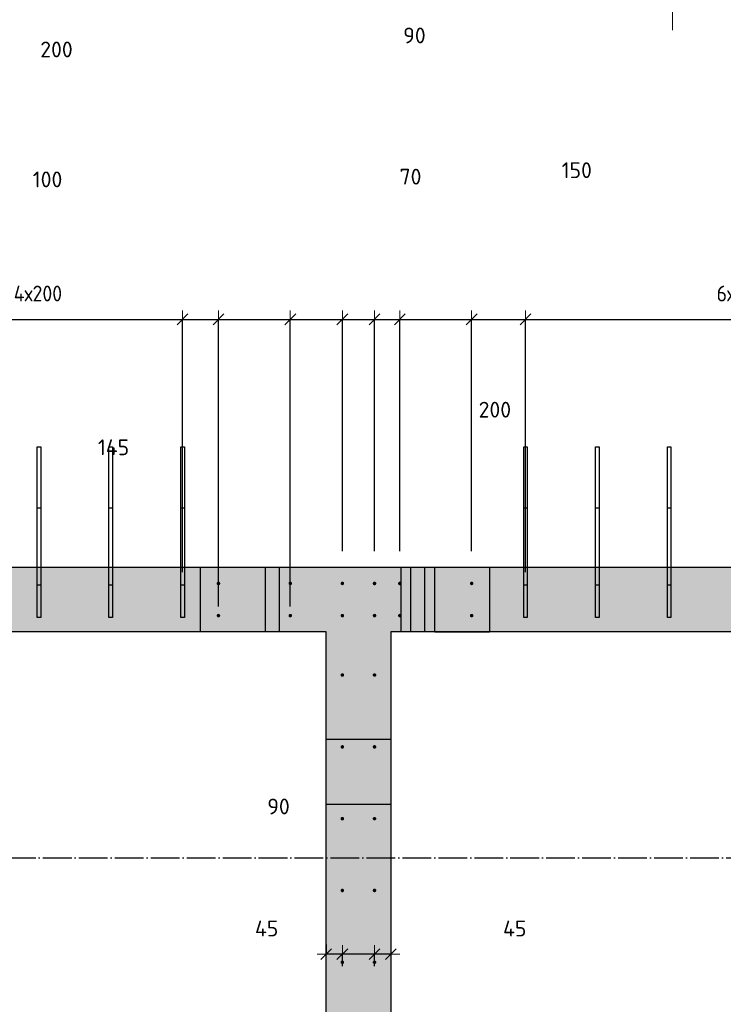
# Model space of a CAD drawing. Header units: millimetres. Extents: x -17997 to 37135, y 45383 to 72408.
# Tile 26 of 67: x 9247 to 11206, y 56853 to 59595. Entities that reach past the tile are written whole.
import ezdxf

# ---------------------------------------------------------------- set-up
doc = ezdxf.new("R2010")
doc.units = ezdxf.units.MM
doc.header["$PDMODE"] = 65
for name, pattern in [('______11', [100, 80, -10, 0, -10]), ('______5', [220, 160, -20, 20, -20]), ('________', [0])]:
    doc.linetypes.add(name, pattern=pattern)
for name, color, linetype, lineweight in [('Арм.стержн. вертикальными 1', 22, 'Continuous', 35), ('Обозначение разреза_ общее', 7, 'Continuous', 25), ('Размерная линия_ общее', 7, 'Continuous', 13)]:
    doc.layers.add(name, color=color, linetype=linetype, lineweight=lineweight)
doc.layers.add('Осевая линия_ общее', color=7, linetype='______5', lineweight=13, true_color=0xa0a0a0)
doc.styles.add('ISOCPEUR', font='ISOCPEUR')
doc.dimstyles.new('DIMSTYLE_11', dxfattribs={"dimtxt": 44, "dimasz": 50, "dimexe": 0, "dimexo": 0, "dimgap": 22, "dimtad": 2, "dimdec": 0, "dimrnd": 5, "dimzin": 12, "dimdsep": 46, "dimtxsty": 'ISOCPEUR', "dimblk1": 'ALL_ML_STRICH', "dimblk2": 'ALL_ML_STRICH', "dimsah": 1, "dimcen": 0, "dimclrd": 7, "dimclre": 256, "dimclrt": 7, "dimadec": 0, "dimazin": 0, "dimtfac": 1, "dimtdec": 0, "dimtix": 1, "dimtmove": 2, "dimatfit": 3, "dimfxl": 0, "dimtvp": 1.2, "dimtzin": 0, "dimlwd": 0, "dimlwe": -3, "dimarcsym": 0})
doc.dimstyles.new('DIMSTYLE_3', dxfattribs={"dimtxt": 44, "dimasz": 50, "dimexe": 0, "dimexo": 0, "dimgap": 22, "dimtad": 2, "dimdec": 0, "dimrnd": 5, "dimzin": 12, "dimdsep": 46, "dimtxsty": 'ISOCPEUR', "dimblk1": 'ALL_ML_STRICH', "dimblk2": 'ALL_ML_STRICH', "dimsah": 1, "dimcen": 0, "dimclrd": 7, "dimclre": 256, "dimclrt": 7, "dimadec": 0, "dimazin": 0, "dimtfac": 1, "dimtdec": 0, "dimtix": 1, "dimtmove": 2, "dimatfit": 3, "dimfxl": 0, "dimtzin": 0, "dimlwd": 0, "dimlwe": -3, "dimarcsym": 0})
doc.dimstyles.new('DIMSTYLE_9', dxfattribs={"dimtxt": 44, "dimasz": 50, "dimexe": 0, "dimexo": 0, "dimgap": 22, "dimtad": 0, "dimdec": 0, "dimrnd": 5, "dimzin": 12, "dimdsep": 46, "dimtxsty": 'ISOCPEUR', "dimblk1": 'ALL_ML_STRICH', "dimblk2": 'ALL_ML_STRICH', "dimsah": 1, "dimcen": 0, "dimclrd": 7, "dimclre": 256, "dimclrt": 7, "dimadec": 0, "dimazin": 0, "dimtfac": 1, "dimtdec": 0, "dimtix": 1, "dimtmove": 2, "dimatfit": 3, "dimfxl": 0, "dimtzin": 0, "dimlwd": 0, "dimlwe": -3, "dimarcsym": 0})

# ---------------------------------------------------------------- blocks, each defined once
blk = doc.blocks.new('ALL_ML_STRICH')
at = {"color": 0, "linetype": 'ByBlock', "lineweight": -2}
for p, q in [((-1, 0), (0.5, 0)), ((-0.3, -0.3), (0.3, 0.3)), ((0, -0.5), (0, 0.5))]:
    blk.add_line(p, q, dxfattribs=at)
blk = doc.blocks.new('*D260')
at = {"layer": 'DEFPOINTS', "color": 7, "linetype": 'Continuous', "lineweight": 13, "transparency": 33554687}
for p in [(10280, 57038.9), (10280, 56992.1), (10234.5, 56938.4)]:
    blk.add_point(p, dxfattribs=at)
at = {"layer": 'Размерная линия_ общее', "color": 253, "linetype": 'Continuous', "lineweight": -2, "true_color": 0xa0a0a0, "transparency": 33554687}
for p, q in [((10280, 57018.9), (10280, 56992.1)), ((10234.5, 56958.4), (10234.5, 56992.1))]:
    blk.add_line(p, q, dxfattribs=at)
at = {"layer": 'Размерная линия_ общее', "color": 7, "linetype": 'Continuous', "lineweight": -2, "transparency": 33554687}
blk.add_line((10280, 56992.1), (10234.5, 56992.1), dxfattribs=at)
at = {"layer": 'Размерная линия_ общее', "color": 7, "linetype": 'Continuous', "lineweight": 13, "transparency": 33554687, "xscale": 50, "yscale": 50, "zscale": 50}
for p, rotation in [((10234.5, 56992.1), 180), ((10280, 56992.1), 360)]:
    blk.add_blockref('ALL_ML_STRICH', p, dxfattribs=dict(at, rotation=rotation))
at = {"layer": 'Размерная линия_ общее', "color": 7, "linetype": 'Continuous', "lineweight": 13, "transparency": 33554687, "insert": (10624.9, 57063.5), "char_height": 44, "width": 88, "attachment_point": 5, "style": 'ISOCPEUR'}
blk.add_mtext('\\A1;{45}', dxfattribs=at)
blk = doc.blocks.new('*D261')
at = {"layer": 'DEFPOINTS', "color": 7, "linetype": 'Continuous', "lineweight": 13, "transparency": 33554687}
for p in [(10234.5, 56992.1), (10145, 56938.4), (10234.5, 56938.4)]:
    blk.add_point(p, dxfattribs=at)
at = {"layer": 'Размерная линия_ общее', "color": 253, "linetype": 'Continuous', "lineweight": -2, "true_color": 0xa0a0a0, "transparency": 33554687}
for p, q in [((10145, 56958.4), (10145, 56992.1)), ((10234.5, 56958.4), (10234.5, 56992.1))]:
    blk.add_line(p, q, dxfattribs=at)
at = {"layer": 'Размерная линия_ общее', "color": 7, "linetype": 'Continuous', "lineweight": -2, "transparency": 33554687}
blk.add_line((10234.5, 56992.1), (10145, 56992.1), dxfattribs=at)
at = {"layer": 'Размерная линия_ общее', "color": 7, "linetype": 'Continuous', "lineweight": 13, "transparency": 33554687, "xscale": 50, "yscale": 50, "zscale": 50}
for p, rotation in [((10145, 56992.1), 180), ((10234.5, 56992.1), 360)]:
    blk.add_blockref('ALL_ML_STRICH', p, dxfattribs=dict(at, rotation=rotation))
at = {"layer": 'Размерная линия_ общее', "color": 7, "linetype": 'Continuous', "lineweight": 13, "transparency": 33554687, "insert": (9967.2, 57403.4), "char_height": 44, "width": 88, "attachment_point": 5, "style": 'ISOCPEUR'}
blk.add_mtext('\\A1;{90}', dxfattribs=at)
blk = doc.blocks.new('*D262')
at = {"layer": 'DEFPOINTS', "color": 7, "linetype": 'Continuous', "lineweight": 13, "transparency": 33554687}
for p in [(10100, 57038.9), (10145, 56992.1), (10145, 56938.4)]:
    blk.add_point(p, dxfattribs=at)
at = {"layer": 'Размерная линия_ общее', "color": 253, "linetype": 'Continuous', "lineweight": -2, "true_color": 0xa0a0a0, "transparency": 33554687}
for p, q in [((10100, 57018.9), (10100, 56992.1)), ((10145, 56958.4), (10145, 56992.1))]:
    blk.add_line(p, q, dxfattribs=at)
at = {"layer": 'Размерная линия_ общее', "color": 7, "linetype": 'Continuous', "lineweight": -2, "transparency": 33554687}
blk.add_line((10145, 56992.1), (10100, 56992.1), dxfattribs=at)
at = {"layer": 'Размерная линия_ общее', "color": 7, "linetype": 'Continuous', "lineweight": 13, "transparency": 33554687, "xscale": 50, "yscale": 50, "zscale": 50}
for p, rotation in [((10100, 56992.1), 180), ((10145, 56992.1), 360)]:
    blk.add_blockref('ALL_ML_STRICH', p, dxfattribs=dict(at, rotation=rotation))
at = {"layer": 'Размерная линия_ общее', "color": 7, "linetype": 'Continuous', "lineweight": 13, "transparency": 33554687, "insert": (9934.2, 57063.7), "char_height": 44, "width": 88, "attachment_point": 5, "style": 'ISOCPEUR'}
blk.add_mtext('\\A1;{45}', dxfattribs=at)
blk = doc.blocks.new('*D280')
at = {"layer": 'DEFPOINTS', "color": 7, "linetype": 'Continuous', "lineweight": 13, "transparency": 33554687}
for p in [(8900, 58760), (8900, 57956.3), (9700, 57956.3)]:
    blk.add_point(p, dxfattribs=at)
at = {"layer": 'Размерная линия_ общее', "color": 253, "linetype": 'Continuous', "lineweight": -2, "true_color": 0xa0a0a0, "transparency": 33554687}
for p, q in [((8900, 58056.3), (8900, 58760)), ((9700, 58056.3), (9700, 58760))]:
    blk.add_line(p, q, dxfattribs=at)
at = {"layer": 'Размерная линия_ общее', "color": 7, "linetype": 'Continuous', "lineweight": -2, "transparency": 33554687}
blk.add_line((8900, 58760), (9700, 58760), dxfattribs=at)
at = {"layer": 'Размерная линия_ общее', "color": 7, "linetype": 'Continuous', "lineweight": 13, "transparency": 33554687, "xscale": 50, "yscale": 50, "zscale": 50, "rotation": 180}
blk.add_blockref('ALL_ML_STRICH', (8900, 58760), dxfattribs=at)
at = {"layer": 'Размерная линия_ общее', "color": 7, "linetype": 'Continuous', "lineweight": 13, "transparency": 33554687, "xscale": 50, "yscale": 50, "zscale": 50}
blk.add_blockref('ALL_ML_STRICH', (9700, 58760), dxfattribs=at)
at = {"layer": 'Размерная линия_ общее', "color": 7, "linetype": 'Continuous', "lineweight": 13, "transparency": 33554687, "insert": (9230, 58854), "char_height": 44, "width": 2.2, "attachment_point": 1, "line_spacing_factor": 0.60241, "style": 'ISOCPEUR'}
blk.add_mtext('\\W0.91;4х200', dxfattribs=at)
blk = doc.blocks.new('*D281')
at = {"layer": 'DEFPOINTS', "color": 7, "linetype": 'Continuous', "lineweight": 13, "transparency": 33554687}
for p in [(9700, 58760), (9700, 57956.3), (9800, 57860.8)]:
    blk.add_point(p, dxfattribs=at)
at = {"layer": 'Размерная линия_ общее', "color": 253, "linetype": 'Continuous', "lineweight": -2, "true_color": 0xa0a0a0, "transparency": 33554687}
for p, q in [((9700, 58056.3), (9700, 58760)), ((9800, 57960.8), (9800, 58760))]:
    blk.add_line(p, q, dxfattribs=at)
at = {"layer": 'Размерная линия_ общее', "color": 7, "linetype": 'Continuous', "lineweight": -2, "transparency": 33554687}
blk.add_line((9700, 58760), (9800, 58760), dxfattribs=at)
at = {"layer": 'Размерная линия_ общее', "color": 7, "linetype": 'Continuous', "lineweight": 13, "transparency": 33554687, "xscale": 50, "yscale": 50, "zscale": 50, "rotation": 180}
blk.add_blockref('ALL_ML_STRICH', (9700, 58760), dxfattribs=at)
at = {"layer": 'Размерная линия_ общее', "color": 7, "linetype": 'Continuous', "lineweight": 13, "transparency": 33554687, "xscale": 50, "yscale": 50, "zscale": 50}
blk.add_blockref('ALL_ML_STRICH', (9800, 58760), dxfattribs=at)
at = {"layer": 'Размерная линия_ общее', "color": 7, "linetype": 'Continuous', "lineweight": 13, "transparency": 33554687, "insert": (9324.1, 59149.7), "char_height": 44, "width": 132, "attachment_point": 5, "style": 'ISOCPEUR'}
blk.add_mtext('\\A1;{100}', dxfattribs=at)
blk = doc.blocks.new('*D282')
at = {"layer": 'DEFPOINTS', "color": 7, "linetype": 'Continuous', "lineweight": 13, "transparency": 33554687}
for p in [(9800, 58760), (9800, 57860.8), (10000, 57860.8)]:
    blk.add_point(p, dxfattribs=at)
at = {"layer": 'Размерная линия_ общее', "color": 253, "linetype": 'Continuous', "lineweight": -2, "true_color": 0xa0a0a0, "transparency": 33554687}
for p, q in [((9800, 57960.8), (9800, 58760)), ((10000, 57960.8), (10000, 58760))]:
    blk.add_line(p, q, dxfattribs=at)
at = {"layer": 'Размерная линия_ общее', "color": 7, "linetype": 'Continuous', "lineweight": -2, "transparency": 33554687}
blk.add_line((9800, 58760), (10000, 58760), dxfattribs=at)
at = {"layer": 'Размерная линия_ общее', "color": 7, "linetype": 'Continuous', "lineweight": 13, "transparency": 33554687, "xscale": 50, "yscale": 50, "zscale": 50, "rotation": 180}
blk.add_blockref('ALL_ML_STRICH', (9800, 58760), dxfattribs=at)
at = {"layer": 'Размерная линия_ общее', "color": 7, "linetype": 'Continuous', "lineweight": 13, "transparency": 33554687, "xscale": 50, "yscale": 50, "zscale": 50}
blk.add_blockref('ALL_ML_STRICH', (10000, 58760), dxfattribs=at)
at = {"layer": 'Размерная линия_ общее', "color": 7, "linetype": 'Continuous', "lineweight": 13, "transparency": 33554687, "insert": (9349, 59511.6), "char_height": 44, "width": 132, "attachment_point": 5, "style": 'ISOCPEUR'}
blk.add_mtext('\\A1;{200}', dxfattribs=at)
blk = doc.blocks.new('*D283')
at = {"layer": 'DEFPOINTS', "color": 7, "linetype": 'Continuous', "lineweight": 13, "transparency": 33554687}
for p in [(10000, 58760), (10145, 58014.5), (10000, 57860.8)]:
    blk.add_point(p, dxfattribs=at)
at = {"layer": 'Размерная линия_ общее', "color": 253, "linetype": 'Continuous', "lineweight": -2, "true_color": 0xa0a0a0, "transparency": 33554687}
for p, q in [((10000, 57960.8), (10000, 58760)), ((10145, 58114.5), (10145, 58760))]:
    blk.add_line(p, q, dxfattribs=at)
at = {"layer": 'Размерная линия_ общее', "color": 7, "linetype": 'Continuous', "lineweight": -2, "transparency": 33554687}
blk.add_line((10000, 58760), (10145, 58760), dxfattribs=at)
at = {"layer": 'Размерная линия_ общее', "color": 7, "linetype": 'Continuous', "lineweight": 13, "transparency": 33554687, "xscale": 50, "yscale": 50, "zscale": 50, "rotation": 180}
blk.add_blockref('ALL_ML_STRICH', (10000, 58760), dxfattribs=at)
at = {"layer": 'Размерная линия_ общее', "color": 7, "linetype": 'Continuous', "lineweight": 13, "transparency": 33554687, "xscale": 50, "yscale": 50, "zscale": 50}
blk.add_blockref('ALL_ML_STRICH', (10145, 58760), dxfattribs=at)
at = {"layer": 'Размерная линия_ общее', "color": 7, "linetype": 'Continuous', "lineweight": 13, "transparency": 33554687, "insert": (9507.8, 58403.7), "char_height": 44, "width": 132, "attachment_point": 5, "style": 'ISOCPEUR'}
blk.add_mtext('\\A1;{145}', dxfattribs=at)
blk = doc.blocks.new('*D284')
at = {"layer": 'DEFPOINTS', "color": 7, "linetype": 'Continuous', "lineweight": 13, "transparency": 33554687}
for p in [(10145, 58760), (10145, 58014.5), (10234.5, 58014.5)]:
    blk.add_point(p, dxfattribs=at)
at = {"layer": 'Размерная линия_ общее', "color": 253, "linetype": 'Continuous', "lineweight": -2, "true_color": 0xa0a0a0, "transparency": 33554687}
for p, q in [((10145, 58114.5), (10145, 58760)), ((10234.5, 58114.5), (10234.5, 58760))]:
    blk.add_line(p, q, dxfattribs=at)
at = {"layer": 'Размерная линия_ общее', "color": 7, "linetype": 'Continuous', "lineweight": -2, "transparency": 33554687}
blk.add_line((10145, 58760), (10234.5, 58760), dxfattribs=at)
at = {"layer": 'Размерная линия_ общее', "color": 7, "linetype": 'Continuous', "lineweight": 13, "transparency": 33554687, "xscale": 50, "yscale": 50, "zscale": 50, "rotation": 180}
blk.add_blockref('ALL_ML_STRICH', (10145, 58760), dxfattribs=at)
at = {"layer": 'Размерная линия_ общее', "color": 7, "linetype": 'Continuous', "lineweight": 13, "transparency": 33554687, "xscale": 50, "yscale": 50, "zscale": 50}
blk.add_blockref('ALL_ML_STRICH', (10234.5, 58760), dxfattribs=at)
at = {"layer": 'Размерная линия_ общее', "color": 7, "linetype": 'Continuous', "lineweight": 13, "transparency": 33554687, "insert": (10345.7, 59550.6), "char_height": 44, "width": 88, "attachment_point": 5, "style": 'ISOCPEUR'}
blk.add_mtext('\\A1;{90}', dxfattribs=at)
blk = doc.blocks.new('*D285')
at = {"layer": 'DEFPOINTS', "color": 7, "linetype": 'Continuous', "lineweight": 13, "transparency": 33554687}
for p in [(10234.5, 58760), (10234.5, 58014.5), (10305, 58014.5)]:
    blk.add_point(p, dxfattribs=at)
at = {"layer": 'Размерная линия_ общее', "color": 253, "linetype": 'Continuous', "lineweight": -2, "true_color": 0xa0a0a0, "transparency": 33554687}
for p, q in [((10234.5, 58114.5), (10234.5, 58760)), ((10305, 58114.5), (10305, 58760))]:
    blk.add_line(p, q, dxfattribs=at)
at = {"layer": 'Размерная линия_ общее', "color": 7, "linetype": 'Continuous', "lineweight": -2, "transparency": 33554687}
blk.add_line((10234.5, 58760), (10305, 58760), dxfattribs=at)
at = {"layer": 'Размерная линия_ общее', "color": 7, "linetype": 'Continuous', "lineweight": 13, "transparency": 33554687, "xscale": 50, "yscale": 50, "zscale": 50, "rotation": 180}
blk.add_blockref('ALL_ML_STRICH', (10234.5, 58760), dxfattribs=at)
at = {"layer": 'Размерная линия_ общее', "color": 7, "linetype": 'Continuous', "lineweight": 13, "transparency": 33554687, "xscale": 50, "yscale": 50, "zscale": 50}
blk.add_blockref('ALL_ML_STRICH', (10305, 58760), dxfattribs=at)
at = {"layer": 'Размерная линия_ общее', "color": 7, "linetype": 'Continuous', "lineweight": 13, "transparency": 33554687, "insert": (10334.7, 59157.4), "char_height": 44, "width": 88, "attachment_point": 5, "style": 'ISOCPEUR'}
blk.add_mtext('\\A1;{70}', dxfattribs=at)
blk = doc.blocks.new('*D286')
at = {"layer": 'DEFPOINTS', "color": 7, "linetype": 'Continuous', "lineweight": 13, "transparency": 33554687}
for p in [(10305, 58760), (10305, 58014.5), (10505, 58014.5)]:
    blk.add_point(p, dxfattribs=at)
at = {"layer": 'Размерная линия_ общее', "color": 253, "linetype": 'Continuous', "lineweight": -2, "true_color": 0xa0a0a0, "transparency": 33554687}
for p, q in [((10305, 58114.5), (10305, 58760)), ((10505, 58114.5), (10505, 58760))]:
    blk.add_line(p, q, dxfattribs=at)
at = {"layer": 'Размерная линия_ общее', "color": 7, "linetype": 'Continuous', "lineweight": -2, "transparency": 33554687}
blk.add_line((10305, 58760), (10505, 58760), dxfattribs=at)
at = {"layer": 'Размерная линия_ общее', "color": 7, "linetype": 'Continuous', "lineweight": 13, "transparency": 33554687, "xscale": 50, "yscale": 50, "zscale": 50, "rotation": 180}
blk.add_blockref('ALL_ML_STRICH', (10305, 58760), dxfattribs=at)
at = {"layer": 'Размерная линия_ общее', "color": 7, "linetype": 'Continuous', "lineweight": 13, "transparency": 33554687, "xscale": 50, "yscale": 50, "zscale": 50}
blk.add_blockref('ALL_ML_STRICH', (10505, 58760), dxfattribs=at)
at = {"layer": 'Размерная линия_ общее', "color": 7, "linetype": 'Continuous', "lineweight": 13, "transparency": 33554687, "insert": (10569.6, 58508.5), "char_height": 44, "width": 132, "attachment_point": 5, "style": 'ISOCPEUR'}
blk.add_mtext('\\A1;{200}', dxfattribs=at)
blk = doc.blocks.new('*D287')
at = {"layer": 'DEFPOINTS', "color": 7, "linetype": 'Continuous', "lineweight": 13, "transparency": 33554687}
for p in [(10505, 58760), (10505, 58014.5), (10655, 57956.3)]:
    blk.add_point(p, dxfattribs=at)
at = {"layer": 'Размерная линия_ общее', "color": 253, "linetype": 'Continuous', "lineweight": -2, "true_color": 0xa0a0a0, "transparency": 33554687}
for p, q in [((10505, 58114.5), (10505, 58760)), ((10655, 58056.3), (10655, 58760))]:
    blk.add_line(p, q, dxfattribs=at)
at = {"layer": 'Размерная линия_ общее', "color": 7, "linetype": 'Continuous', "lineweight": -2, "transparency": 33554687}
blk.add_line((10505, 58760), (10655, 58760), dxfattribs=at)
at = {"layer": 'Размерная линия_ общее', "color": 7, "linetype": 'Continuous', "lineweight": 13, "transparency": 33554687, "xscale": 50, "yscale": 50, "zscale": 50, "rotation": 180}
blk.add_blockref('ALL_ML_STRICH', (10505, 58760), dxfattribs=at)
at = {"layer": 'Размерная линия_ общее', "color": 7, "linetype": 'Continuous', "lineweight": 13, "transparency": 33554687, "xscale": 50, "yscale": 50, "zscale": 50}
blk.add_blockref('ALL_ML_STRICH', (10655, 58760), dxfattribs=at)
at = {"layer": 'Размерная линия_ общее', "color": 7, "linetype": 'Continuous', "lineweight": 13, "transparency": 33554687, "insert": (10797.6, 59175.4), "char_height": 44, "width": 132, "attachment_point": 5, "style": 'ISOCPEUR'}
blk.add_mtext('\\A1;{150}', dxfattribs=at)
blk = doc.blocks.new('*D288')
at = {"layer": 'DEFPOINTS', "color": 7, "linetype": 'Continuous', "lineweight": 13, "transparency": 33554687}
for p in [(10655, 58760), (10655, 57956.3), (11855, 57956.3)]:
    blk.add_point(p, dxfattribs=at)
at = {"layer": 'Размерная линия_ общее', "color": 253, "linetype": 'Continuous', "lineweight": -2, "true_color": 0xa0a0a0, "transparency": 33554687}
for p, q in [((10655, 58056.3), (10655, 58760)), ((11855, 58056.3), (11855, 58760))]:
    blk.add_line(p, q, dxfattribs=at)
at = {"layer": 'Размерная линия_ общее', "color": 7, "linetype": 'Continuous', "lineweight": -2, "transparency": 33554687}
blk.add_line((10655, 58760), (11855, 58760), dxfattribs=at)
at = {"layer": 'Размерная линия_ общее', "color": 7, "linetype": 'Continuous', "lineweight": 13, "transparency": 33554687, "xscale": 50, "yscale": 50, "zscale": 50, "rotation": 180}
blk.add_blockref('ALL_ML_STRICH', (10655, 58760), dxfattribs=at)
at = {"layer": 'Размерная линия_ общее', "color": 7, "linetype": 'Continuous', "lineweight": 13, "transparency": 33554687, "xscale": 50, "yscale": 50, "zscale": 50}
blk.add_blockref('ALL_ML_STRICH', (11855, 58760), dxfattribs=at)
at = {"layer": 'Размерная линия_ общее', "color": 7, "linetype": 'Continuous', "lineweight": 13, "transparency": 33554687, "insert": (11187, 58854), "char_height": 44, "width": 2.2, "attachment_point": 1, "line_spacing_factor": 0.60241, "style": 'ISOCPEUR'}
blk.add_mtext('\\W0.91;6х200', dxfattribs=at)
blk = doc.blocks.new('СЛОЖНЫЙ_ОБЪЕКТ_1')
at = {"layer": 'Осевая линия_ общее', "color": 253, "linetype": '______11', "lineweight": -3, "true_color": 0xa0a0a0, "transparency": 33554687}
blk.add_line((-2000, 57260), (14790, 57260), dxfattribs=at)

msp = doc.modelspace()

# ---------------------------------------------------------------- hatches: boundary and pattern name
at = {"linetype": 'Continuous', "lineweight": 13, "transparency": 33554687}
for points in [[(8500, 58070), (8500, 57890), (13120, 57890), (13120, 58070)], [(10100, 56140), (10280, 56140), (10280, 57890), (10100, 57890)]]:
    msp.add_hatch(color=7, dxfattribs=at).paths.add_polyline_path(points)
at = {"layer": 'Арм.стержн. вертикальными 1', "linetype": 'Continuous', "lineweight": 50, "transparency": 33554687}
for points in [[(9805, 58024.5), (9804.6, 58026.4), (9803.5, 58028.1), (9801.9, 58029.2), (9800, 58029.5), (9798.1, 58029.2), (9796.5, 58028.1), (9795.4, 58026.4), (9795, 58024.5), (9795.4, 58022.6), (9796.5, 58021), (9798.1, 58019.9), (9800, 58019.5), (9801.9, 58019.9), (9803.5, 58021), (9804.6, 58022.6)], [(10005, 58024.5), (10004.6, 58026.4), (10003.5, 58028.1), (10001.9, 58029.2), (10000, 58029.5), (9998.1, 58029.2), (9996.5, 58028.1), (9995.4, 58026.4), (9995, 58024.5), (9995.4, 58022.6), (9996.5, 58021), (9998.1, 58019.9), (10000, 58019.5), (10001.9, 58019.9), (10003.5, 58021), (10004.6, 58022.6)], [(10150, 58024.5), (10149.6, 58026.4), (10148.5, 58028.1), (10146.9, 58029.2), (10145, 58029.5), (10143.1, 58029.2), (10141.4, 58028.1), (10140.4, 58026.4), (10140, 58024.5), (10140.4, 58022.6), (10141.4, 58021), (10143.1, 58019.9), (10145, 58019.5), (10146.9, 58019.9), (10148.5, 58021), (10149.6, 58022.6)], [(10239.5, 58024.5), (10239.1, 58026.4), (10238, 58028.1), (10236.4, 58029.2), (10234.5, 58029.5), (10232.6, 58029.2), (10231, 58028.1), (10229.9, 58026.4), (10229.5, 58024.5), (10229.9, 58022.6), (10231, 58021), (10232.6, 58019.9), (10234.5, 58019.5), (10236.4, 58019.9), (10238, 58021), (10239.1, 58022.6)], [(10310, 58024.5), (10309.6, 58026.4), (10308.5, 58028.1), (10306.9, 58029.2), (10305, 58029.5), (10303.1, 58029.2), (10301.5, 58028.1), (10300.4, 58026.4), (10300, 58024.5), (10300.4, 58022.6), (10301.5, 58021), (10303.1, 58019.9), (10305, 58019.5), (10306.9, 58019.9), (10308.5, 58021), (10309.6, 58022.6)], [(10510, 58024.5), (10509.6, 58026.4), (10508.5, 58028.1), (10506.9, 58029.2), (10505, 58029.5), (10503.1, 58029.2), (10501.5, 58028.1), (10500.4, 58026.4), (10500, 58024.5), (10500.4, 58022.6), (10501.5, 58021), (10503.1, 58019.9), (10505, 58019.5), (10506.9, 58019.9), (10508.5, 58021), (10509.6, 58022.6)], [(9805, 57935), (9804.6, 57936.9), (9803.5, 57938.5), (9801.9, 57939.6), (9800, 57940), (9798.1, 57939.6), (9796.5, 57938.5), (9795.4, 57936.9), (9795, 57935), (9795.4, 57933.1), (9796.5, 57931.5), (9798.1, 57930.4), (9800, 57930), (9801.9, 57930.4), (9803.5, 57931.5), (9804.6, 57933.1)], [(10005, 57935), (10004.6, 57936.9), (10003.5, 57938.5), (10001.9, 57939.6), (10000, 57940), (9998.1, 57939.6), (9996.5, 57938.5), (9995.4, 57936.9), (9995, 57935), (9995.4, 57933.1), (9996.5, 57931.5), (9998.1, 57930.4), (10000, 57930), (10001.9, 57930.4), (10003.5, 57931.5), (10004.6, 57933.1)], [(10150, 57935), (10149.6, 57936.9), (10148.5, 57938.5), (10146.9, 57939.6), (10145, 57940), (10143.1, 57939.6), (10141.4, 57938.5), (10140.4, 57936.9), (10140, 57935), (10140.4, 57933.1), (10141.4, 57931.5), (10143.1, 57930.4), (10145, 57930), (10146.9, 57930.4), (10148.5, 57931.5), (10149.6, 57933.1)], [(10239.5, 57935), (10239.1, 57936.9), (10238, 57938.5), (10236.4, 57939.6), (10234.5, 57940), (10232.6, 57939.6), (10231, 57938.5), (10229.9, 57936.9), (10229.5, 57935), (10229.9, 57933.1), (10231, 57931.5), (10232.6, 57930.4), (10234.5, 57930), (10236.4, 57930.4), (10238, 57931.5), (10239.1, 57933.1)], [(10310, 57935), (10309.6, 57936.9), (10308.5, 57938.5), (10306.9, 57939.6), (10305, 57940), (10303.1, 57939.6), (10301.5, 57938.5), (10300.4, 57936.9), (10300, 57935), (10300.4, 57933.1), (10301.5, 57931.5), (10303.1, 57930.4), (10305, 57930), (10306.9, 57930.4), (10308.5, 57931.5), (10309.6, 57933.1)], [(10510, 57935), (10509.6, 57936.9), (10508.5, 57938.5), (10506.9, 57939.6), (10505, 57940), (10503.1, 57939.6), (10501.5, 57938.5), (10500.4, 57936.9), (10500, 57935), (10500.4, 57933.1), (10501.5, 57931.5), (10503.1, 57930.4), (10505, 57930), (10506.9, 57930.4), (10508.5, 57931.5), (10509.6, 57933.1)], [(10150, 57769.5), (10149.6, 57771.4), (10148.5, 57773), (10146.9, 57774.1), (10145, 57774.5), (10143.1, 57774.1), (10141.4, 57773), (10140.4, 57771.4), (10140, 57769.5), (10140.4, 57767.6), (10141.4, 57766), (10143.1, 57764.9), (10145, 57764.5), (10146.9, 57764.9), (10148.5, 57766), (10149.6, 57767.6)], [(10239.5, 57769.5), (10239.1, 57771.4), (10238, 57773), (10236.4, 57774.1), (10234.5, 57774.5), (10232.6, 57774.1), (10231, 57773), (10229.9, 57771.4), (10229.5, 57769.5), (10229.9, 57767.6), (10231, 57766), (10232.6, 57764.9), (10234.5, 57764.5), (10236.4, 57764.9), (10238, 57766), (10239.1, 57767.6)], [(10150, 57569.5), (10149.6, 57571.4), (10148.5, 57573), (10146.9, 57574.1), (10145, 57574.5), (10143.1, 57574.1), (10141.4, 57573), (10140.4, 57571.4), (10140, 57569.5), (10140.4, 57567.6), (10141.4, 57566), (10143.1, 57564.9), (10145, 57564.5), (10146.9, 57564.9), (10148.5, 57566), (10149.6, 57567.6)], [(10239.5, 57569.5), (10239.1, 57571.4), (10238, 57573), (10236.4, 57574.1), (10234.5, 57574.5), (10232.6, 57574.1), (10231, 57573), (10229.9, 57571.4), (10229.5, 57569.5), (10229.9, 57567.6), (10231, 57566), (10232.6, 57564.9), (10234.5, 57564.5), (10236.4, 57564.9), (10238, 57566), (10239.1, 57567.6)], [(10150, 57369.5), (10149.6, 57371.4), (10148.5, 57373), (10146.9, 57374.1), (10145, 57374.5), (10143.1, 57374.1), (10141.4, 57373), (10140.4, 57371.4), (10140, 57369.5), (10140.4, 57367.6), (10141.4, 57366), (10143.1, 57364.9), (10145, 57364.5), (10146.9, 57364.9), (10148.5, 57366), (10149.6, 57367.6)], [(10239.5, 57369.5), (10239.1, 57371.4), (10238, 57373), (10236.4, 57374.1), (10234.5, 57374.5), (10232.6, 57374.1), (10231, 57373), (10229.9, 57371.4), (10229.5, 57369.5), (10229.9, 57367.6), (10231, 57366), (10232.6, 57364.9), (10234.5, 57364.5), (10236.4, 57364.9), (10238, 57366), (10239.1, 57367.6)], [(10150, 57169.5), (10149.6, 57171.4), (10148.5, 57173), (10146.9, 57174.1), (10145, 57174.5), (10143.1, 57174.1), (10141.4, 57173), (10140.4, 57171.4), (10140, 57169.5), (10140.4, 57167.6), (10141.4, 57166), (10143.1, 57164.9), (10145, 57164.5), (10146.9, 57164.9), (10148.5, 57166), (10149.6, 57167.6)], [(10239.5, 57169.5), (10239.1, 57171.4), (10238, 57173), (10236.4, 57174.1), (10234.5, 57174.5), (10232.6, 57174.1), (10231, 57173), (10229.9, 57171.4), (10229.5, 57169.5), (10229.9, 57167.6), (10231, 57166), (10232.6, 57164.9), (10234.5, 57164.5), (10236.4, 57164.9), (10238, 57166), (10239.1, 57167.6)], [(10150, 56969.5), (10149.6, 56971.4), (10148.5, 56973), (10146.9, 56974.1), (10145, 56974.5), (10143.1, 56974.1), (10141.4, 56973), (10140.4, 56971.4), (10140, 56969.5), (10140.4, 56967.6), (10141.4, 56966), (10143.1, 56964.9), (10145, 56964.5), (10146.9, 56964.9), (10148.5, 56966), (10149.6, 56967.6)], [(10239.5, 56969.5), (10239.1, 56971.4), (10238, 56973), (10236.4, 56974.1), (10234.5, 56974.5), (10232.6, 56974.1), (10231, 56973), (10229.9, 56971.4), (10229.5, 56969.5), (10229.9, 56967.6), (10231, 56966), (10232.6, 56964.9), (10234.5, 56964.5), (10236.4, 56964.9), (10238, 56966), (10239.1, 56967.6)]]:
    msp.add_hatch(color=4, dxfattribs=at).paths.add_polyline_path(points)

# ---------------------------------------------------------------- linework, layer by layer
at = {"color": 7, "linetype": 'Continuous', "lineweight": 25, "transparency": 33554687}
for p, q in [((8500, 58070), (13120, 58070)), ((10100, 57890), (8500, 57890)), ((10100, 56140), (10100, 57890)), ((10280, 57890), (10280, 56140)), ((12940, 57890), (10280, 57890))]:
    msp.add_line(p, q, dxfattribs=at)
at = {"color": 7, "linetype": '________', "lineweight": 25, "transparency": 33554687}
for p, q in [((9750, 57890), (9750, 58070)), ((9930, 58070), (9930, 57890)), ((9970, 57890), (9970, 58070)), ((10307.5, 58070), (10307.5, 57890)), ((10335, 58070), (10335, 57890)), ((10375, 57890), (10375, 58070)), ((10402.5, 57890), (10402.5, 58070)), ((10555, 58070), (10555, 57890)), ((10402.5, 57890), (10555, 57890)), ((10280, 57590), (10100, 57590)), ((10100, 57410), (10280, 57410))]:
    msp.add_line(p, q, dxfattribs=at)
at = {"layer": 'Арм.стержн. вертикальными 1', "color": 4, "linetype": 'Continuous', "lineweight": 25, "transparency": 33554687}
for points in [[(9295, 58020), (9295, 58405), (9305, 58405), (9305, 58020), (9295, 58020)], [(9495, 58020), (9495, 58405), (9505, 58405), (9505, 58020), (9495, 58020)], [(9695, 58020), (9695, 58405), (9705, 58405), (9705, 58020), (9695, 58020)], [(10650, 58020), (10650, 58405), (10660, 58405), (10660, 58020), (10650, 58020)], [(10850, 58020), (10850, 58405), (10860, 58405), (10860, 58020), (10850, 58020)], [(11050, 58020), (11050, 58405), (11060, 58405), (11060, 58020), (11050, 58020)], [(9295, 57930), (9295, 58235), (9305, 58235), (9305, 57930), (9295, 57930)], [(9495, 57930), (9495, 58235), (9505, 58235), (9505, 57930), (9495, 57930)], [(9695, 57930), (9695, 58235), (9705, 58235), (9705, 57930), (9695, 57930)], [(10650, 57930), (10650, 58235), (10660, 58235), (10660, 57930), (10650, 57930)], [(10850, 57930), (10850, 58235), (10860, 58235), (10860, 57930), (10850, 57930)], [(11050, 57930), (11050, 58235), (11060, 58235), (11060, 57930), (11050, 57930)]]:
    msp.add_lwpolyline(points, dxfattribs=at)
at = {"layer": 'Обозначение разреза_ общее', "color": 7, "linetype": 'Continuous', "lineweight": 13, "transparency": 33554687}
msp.add_lwpolyline([(9834.4, 60245.4), (11064.4, 60245.4), (11064.4, 59565.4)], dxfattribs=at)

# ---------------------------------------------------------------- block references
at = {"layer": 'Осевая линия_ общее', "color": 253, "linetype": '______11', "lineweight": -3, "true_color": 0xa0a0a0, "transparency": 33554687}
msp.add_blockref('СЛОЖНЫЙ_ОБЪЕКТ_1', (0, 0), dxfattribs=at)

# ---------------------------------------------------------------- dimensions: what is measured, and where the dimension line sits
at = {"layer": 'Размерная линия_ общее', "color": 7, "linetype": 'Continuous', "lineweight": 13, "transparency": 33554687}
for base, p1, p2, dimstyle, picture, middle in [((10234.4923, 58760), (10144.961, 58114.518), (10234.4923, 58114.5183), 'DIMSTYLE_11', '*D284', (10345.6831, 59550.6406)), ((10000, 58760), (9800, 57960.8), (10000, 57960.8), 'DIMSTYLE_3', '*D282', (9349, 59511.6)), ((10655, 58760), (10505, 58114.5), (10655, 58056.3), 'DIMSTYLE_3', '*D287', (10797.6, 59175.4)), ((9800, 58760), (9700, 58056.3), (9800, 57960.8), 'DIMSTYLE_11', '*D281', (9324.1, 59149.7)), ((10304.9998, 58760), (10234.4923, 58114.5183), (10304.9998, 58114.5187), 'DIMSTYLE_11', '*D285', (10334.7137, 59157.3936)), ((10145, 58760), (10000, 57960.8), (10145, 58114.5), 'DIMSTYLE_9', '*D283', (9507.8, 58403.7)), ((10505, 58760), (10305, 58114.5), (10505, 58114.5), 'DIMSTYLE_9', '*D286', (10569.6, 58508.5))]:
    dim = msp.add_linear_dim(base=base, p1=p1, p2=p2, dimstyle=dimstyle, override={"dimpost": '<>', "dimclrd": 7, "dimclre": 253, "dimclrt": 7, "dimlwd": 0, "dimlwe": 65533}, dxfattribs=at)
    dim.commit()
    dim.dimension.update_dxf_attribs({"geometry": picture, "text_midpoint": middle, "dimtype": 160})
for base, p1, p2, text, picture, middle in [((9700, 58760), (8900, 58056.3), (9700, 58056.3), '\\W0.91;4х200', '*D280', (9300, 58782)), ((11855, 58760), (10655, 58056.3), (11855, 58056.3), '\\W0.91;6х200', '*D288', (11255, 58782))]:
    dim = msp.add_linear_dim(base=base, p1=p1, p2=p2, text=text, dimstyle='DIMSTYLE_3', override={"dimpost": '<>', "dimclrd": 7, "dimclre": 253, "dimclrt": 7, "dimlwd": 0, "dimlwe": 65533}, dxfattribs=at)
    dim.commit()
    dim.dimension.update_dxf_attribs({"geometry": picture, "text_midpoint": middle, "dimtype": 160})
for base, p1, p2, picture, middle in [((10144.9997, 56992.0803), (10234.531, 56958.3799), (10144.9997, 56958.3799), '*D261', (9967.1915, 57403.4217)), ((10100, 56992.1), (10145, 56958.4), (10100, 57018.9), '*D262', (9934.2, 57063.7)), ((10234.531, 56992.0803), (10280, 57018.8678), (10234.531, 56958.3799), '*D260', (10624.8756, 57063.4642))]:
    dim = msp.add_linear_dim(base=base, p1=p1, p2=p2, angle=180, dimstyle='DIMSTYLE_11', override={"dimpost": '<>', "dimclrd": 7, "dimclre": 253, "dimclrt": 7, "dimlwd": 0, "dimlwe": 65533}, dxfattribs=at)
    dim.commit()
    dim.dimension.update_dxf_attribs({"geometry": picture, "text_midpoint": middle, "dimtype": 160})

doc.saveas('drawing.dxf')
